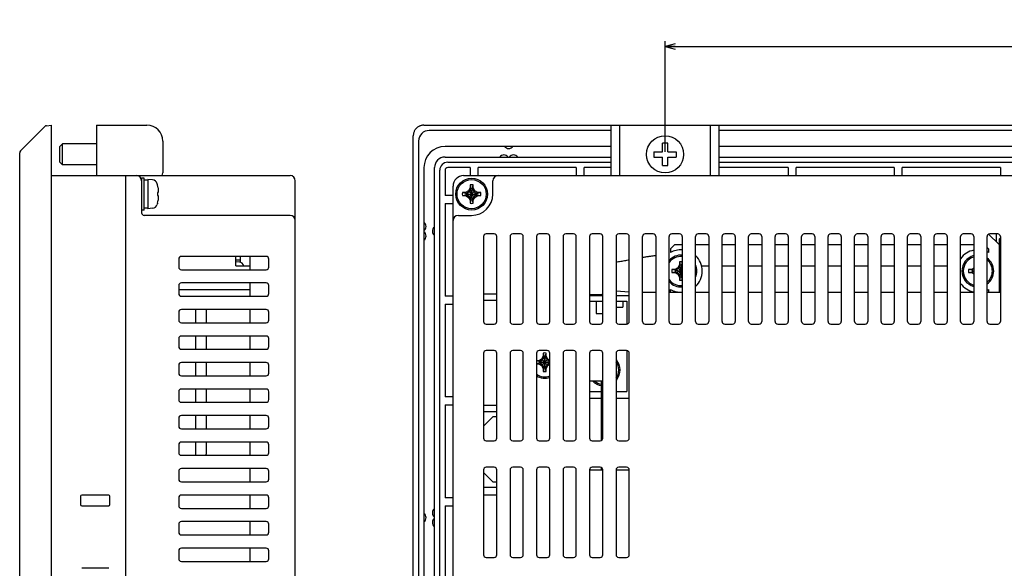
# Model space of a CAD drawing. Extents: x 0 to 819, y 0 to 477.
# Tile 8 of 24: x 442 to 627, y 247 to 350. Entities that reach past the tile are written whole.
import ezdxf
from ezdxf.enums import TextEntityAlignment as Align

# ---------------------------------------------------------------- set-up
doc = ezdxf.new("R2010")
doc.units = 0
doc.header["$LTSCALE"] = 46.255
doc.layers.get('0').update_dxf_attribs({"linetype": 'CONTINUOUS'})
for name, color, linetype in [('AXIS', 7, 'CONTINUOUS'), ('DIM', 7, 'CONTINUOUS'), ('DTM_AXIS', 7, 'CONTINUOUS')]:
    doc.layers.add(name, color=color, linetype=linetype)
doc.styles.get("Standard").update_dxf_attribs({"font": 'txt', "width": 0.8})
doc.dimstyles.get("Standard").update_dxf_attribs({"dimtxt": 2.5, "dimasz": 2.5, "dimexe": 1.25, "dimexo": 0.625, "dimtad": 1, "dimcen": 2.5, "dimazin": 3, "dimtfac": 1, "dimtmove": 0, "dimatfit": 3})

# ---------------------------------------------------------------- blocks, each defined once
blk = doc.blocks.new('_OPEN')
at = {"color": 0, "linetype": 'BYBLOCK'}
for p, q in [((0, 0), (-1, 0.263)), ((-1, -0.263), (0, 0)), ((-1, 0), (0, 0))]:
    blk.add_line(p, q, dxfattribs=at)
blk = doc.blocks.new('*D8')
at = {"layer": 'DIM', "color": 2, "linetype": 'CONTINUOUS'}
for p, q in [((563.29, 325.23), (563.29, 346.05)), ((771.29, 325.23), (771.29, 346.05)), ((563.29, 345.05), (667.29, 345.05)), ((771.29, 345.05), (667.29, 345.05))]:
    blk.add_line(p, q, dxfattribs=at)
at = {"layer": 'DIM', "color": 2, "linetype": 'CONTINUOUS', "xscale": 1.9, "yscale": 1.9, "zscale": 1.9, "rotation": 180}
blk.add_blockref('_OPEN', (563.29, 345.05), dxfattribs=at)
at = {"layer": 'DIM', "color": 2, "linetype": 'CONTINUOUS', "xscale": 1.9, "yscale": 1.9, "zscale": 1.9}
blk.add_blockref('_OPEN', (771.29, 345.05), dxfattribs=at)
at = {"layer": 'DIM', "color": 2, "linetype": 'CONTINUOUS', "width": 0.8}
blk.add_text('208', height=4, dxfattribs=at).set_placement((666.61, 346.05), align=Align.CENTER)

msp = doc.modelspace()

# ---------------------------------------------------------------- linework, layer by layer
at = {"color": 7, "linetype": 'CONTINUOUS'}
for p, q in [((441.68, 325.381), (446.291, 329.991)), ((446.592, 330.135), (447.534, 330.234)), ((447.534, 112.234), (447.534, 330.234)), ((456.034, 330.234), (465.534, 330.234)), ((456.034, 330.234), (456.034, 320.734)), ((515.89, 328.863), (515.855, 328.742)), ((515.932, 328.98), (515.89, 328.863)), ((515.982, 329.095), (515.932, 328.98)), ((516.039, 329.206), (515.982, 329.095)), ((516.102, 329.313), (516.039, 329.206)), ((516.172, 329.416), (516.102, 329.313)), ((516.248, 329.515), (516.172, 329.416)), ((516.331, 329.608), (516.248, 329.515)), ((516.419, 329.696), (516.331, 329.608)), ((516.512, 329.778), (516.419, 329.696)), ((516.61, 329.855), (516.512, 329.778)), ((516.713, 329.925), (516.61, 329.855)), ((516.821, 329.988), (516.713, 329.925)), ((516.932, 330.045), (516.821, 329.988)), ((517.046, 330.094), (516.932, 330.045)), ((517.164, 330.137), (517.046, 330.094)), ((517.284, 330.171), (517.164, 330.137)), ((517.407, 330.199), (517.284, 330.171)), ((517.531, 330.218), (517.407, 330.199)), ((517.656, 330.23), (517.531, 330.218)), ((517.782, 330.234), (517.656, 330.23)), ((517.782, 330.234), (816.804, 330.234)), ((553.093, 329.234), (518.793, 329.234)), ((553.093, 320.734), (553.093, 330.234)), ((554.693, 330.234), (554.693, 320.734)), ((571.893, 320.734), (571.893, 330.234)), ((573.493, 320.734), (573.493, 330.234)), ((761.093, 329.234), (573.493, 329.234)), ((468.534, 327.234), (468.534, 321.234)), ((515.797, 328.371), (515.793, 328.245)), ((515.793, 114.223), (515.793, 328.245)), ((515.808, 328.496), (515.797, 328.371)), ((515.828, 328.62), (515.808, 328.496)), ((515.855, 328.742), (515.828, 328.62)), ((516.793, 327.234), (516.793, 115.234)), ((449.134, 326.234), (449.634, 326.734)), ((449.134, 323.234), (449.134, 326.234)), ((449.634, 322.734), (449.634, 326.734)), ((456.034, 326.734), (449.634, 326.734)), ((553.093, 326.234), (521.793, 326.234)), ((561.193, 325.234), (562.793, 325.234)), ((561.193, 325.234), (561.193, 324.234)), ((563.793, 326.834), (562.793, 326.834)), ((562.793, 325.234), (562.793, 326.834)), ((563.793, 325.234), (563.793, 326.834)), ((563.793, 325.234), (565.393, 325.234)), ((565.393, 325.234), (565.393, 324.234)), ((761.093, 326.234), (573.493, 326.234)), ((441.534, 117.441), (441.534, 325.027)), ((449.134, 323.234), (449.634, 322.734)), ((521.793, 324.234), (553.093, 324.234)), ((522.293, 323.234), (553.093, 323.234)), ((561.193, 324.234), (562.793, 324.234)), ((562.793, 322.634), (562.793, 324.234)), ((563.793, 324.234), (565.393, 324.234)), ((563.793, 322.634), (563.793, 324.234)), ((573.493, 324.234), (761.093, 324.234)), ((573.493, 323.234), (761.093, 323.234)), ((456.034, 322.734), (449.634, 322.734)), ((517.793, 322.234), (517.793, 120.234)), ((519.793, 120.234), (519.793, 322.234)), ((520.793, 120.734), (520.793, 321.734)), ((521.793, 321.734), (521.793, 316.984)), ((526.543, 322.234), (522.293, 322.234)), ((526.543, 322.234), (526.543, 320.734)), ((546.543, 322.234), (528.043, 322.234)), ((528.043, 320.734), (528.043, 322.234)), ((546.543, 322.234), (546.543, 320.734)), ((553.093, 322.234), (548.043, 322.234)), ((548.043, 320.734), (548.043, 322.234)), ((562.793, 322.634), (563.793, 322.634)), ((586.543, 322.234), (573.493, 322.234)), ((586.543, 322.234), (586.543, 320.734)), ((606.543, 322.234), (588.043, 322.234)), ((588.043, 320.734), (588.043, 322.234)), ((606.543, 322.234), (606.543, 320.734)), ((626.543, 322.234), (608.043, 322.234)), ((608.043, 320.734), (608.043, 322.234)), ((626.543, 322.234), (626.543, 320.734)), ((447.534, 320.734), (492.534, 320.734)), ((461.534, 121.734), (461.534, 320.734)), ((465.034, 320.234), (464.534, 320.234)), ((464.534, 320.234), (464.534, 313.734)), ((465.034, 314.234), (465.034, 320.234)), ((465.268, 319.881), (465.034, 319.884)), ((465.267, 319.87), (465.034, 319.853)), ((465.5, 319.881), (465.267, 319.87)), ((465.384, 319.875), (465.268, 319.881)), ((465.734, 319.884), (465.5, 319.881)), ((466.581, 319.91), (465.734, 319.984)), ((465.734, 319.984), (465.734, 314.484)), ((493.534, 122.734), (493.534, 319.734)), ((525.293, 320.734), (809.293, 320.734)), ((530.793, 317.234), (530.793, 319.734)), ((467.512, 318.984), (467.454, 319.194)), ((467.512, 318.984), (467.512, 318.962)), ((467.63, 318.402), (467.649, 318.256)), ((467.649, 318.256), (467.664, 318.114)), ((467.664, 317.68), (467.649, 317.598)), ((467.664, 318.114), (467.675, 317.975)), ((467.675, 317.761), (467.664, 317.68)), ((467.675, 317.975), (467.681, 317.839)), ((467.681, 317.839), (467.675, 317.761)), ((523.293, 123.734), (523.293, 318.734)), ((526.188, 317.839), (525.625, 317.514)), ((525.778, 317.374), (526.332, 317.694)), ((526.513, 318.402), (526.188, 317.839)), ((526.188, 316.629), (527.397, 317.839)), ((526.188, 317.839), (527.397, 316.629)), ((526.332, 317.694), (526.653, 318.249)), ((526.513, 318.962), (526.513, 318.402)), ((526.513, 318.962), (526.653, 318.305)), ((526.653, 318.249), (526.513, 318.402)), ((526.653, 318.249), (526.653, 318.305)), ((526.653, 316.163), (526.933, 318.305)), ((526.933, 316.163), (526.653, 318.305)), ((526.653, 316.219), (526.933, 318.249)), ((526.933, 316.219), (526.653, 318.249)), ((526.933, 318.305), (527.073, 318.962)), ((526.933, 318.249), (527.073, 318.402)), ((526.933, 318.305), (526.933, 318.249)), ((526.933, 318.249), (527.253, 317.694)), ((527.073, 318.402), (527.073, 318.962)), ((527.397, 317.839), (527.073, 318.402)), ((527.253, 317.694), (527.807, 317.374)), ((527.96, 317.514), (527.397, 317.839)), ((467.63, 317.514), (467.512, 317.514)), ((467.512, 317.514), (467.512, 316.954)), ((467.512, 316.954), (467.63, 316.954)), ((467.649, 317.598), (467.63, 317.514)), ((467.63, 316.954), (467.655, 316.842)), ((467.654, 316.254), (467.63, 316.067)), ((467.671, 316.441), (467.654, 316.254)), ((467.655, 316.842), (467.672, 316.734)), ((467.681, 316.629), (467.671, 316.441)), ((467.672, 316.734), (467.681, 316.629)), ((523.293, 316.984), (521.793, 316.984)), ((525.625, 317.514), (525.065, 317.514)), ((525.722, 317.374), (525.065, 317.514)), ((525.065, 316.954), (525.722, 317.094)), ((525.065, 316.954), (525.625, 316.954)), ((525.778, 317.374), (525.625, 317.514)), ((525.778, 317.094), (525.625, 316.954)), ((525.625, 316.954), (526.188, 316.629)), ((525.722, 317.094), (527.863, 317.374)), ((525.722, 317.374), (525.778, 317.374)), ((525.722, 317.374), (527.863, 317.094)), ((525.778, 317.094), (525.722, 317.094)), ((525.778, 317.094), (527.807, 317.374)), ((525.778, 317.374), (527.807, 317.094)), ((526.332, 316.774), (525.778, 317.094)), ((526.188, 316.629), (526.513, 316.067)), ((526.653, 316.219), (526.332, 316.774)), ((526.653, 316.219), (526.513, 316.067)), ((526.653, 316.163), (526.513, 315.507)), ((526.513, 316.067), (526.513, 315.507)), ((526.653, 316.163), (526.653, 316.219)), ((527.253, 316.774), (526.933, 316.219)), ((526.933, 316.219), (527.073, 316.067)), ((526.933, 316.219), (526.933, 316.163)), ((527.073, 315.507), (526.933, 316.163)), ((527.073, 316.067), (527.397, 316.629)), ((527.073, 315.507), (527.073, 316.067)), ((527.807, 317.094), (527.253, 316.774)), ((527.397, 316.629), (527.96, 316.954)), ((527.807, 317.374), (527.96, 317.514)), ((527.807, 317.374), (527.863, 317.374)), ((527.863, 317.094), (527.807, 317.094)), ((527.807, 317.094), (527.96, 316.954)), ((528.52, 317.514), (527.863, 317.374)), ((527.863, 317.094), (528.52, 316.954)), ((528.52, 317.514), (527.96, 317.514)), ((527.96, 316.954), (528.52, 316.954)), ((465.034, 314.234), (464.534, 314.234)), ((465.734, 314.584), (465.034, 314.584)), ((466.581, 314.558), (465.734, 314.484)), ((467.512, 315.484), (467.454, 315.274)), ((467.512, 315.507), (467.512, 315.484)), ((521.793, 315.484), (523.293, 315.484)), ((521.793, 315.484), (521.793, 297.984)), ((492.534, 313.234), (465.034, 313.234)), ((524.293, 313.234), (526.793, 313.234)), ((529.043, 309.234), (529.043, 293.234)), ((531.043, 309.734), (529.543, 309.734)), ((531.543, 293.234), (531.543, 309.234)), ((534.043, 309.234), (534.043, 293.234)), ((536.043, 309.734), (534.543, 309.734)), ((536.543, 293.234), (536.543, 309.234)), ((539.043, 309.234), (539.043, 293.234)), ((541.043, 309.734), (539.543, 309.734)), ((541.543, 293.234), (541.543, 309.234)), ((544.043, 309.234), (544.043, 293.234)), ((546.043, 309.734), (544.543, 309.734)), ((546.543, 293.234), (546.543, 309.234)), ((549.043, 309.234), (549.043, 293.234)), ((551.043, 309.734), (549.543, 309.734)), ((551.543, 293.234), (551.543, 309.234)), ((554.043, 309.234), (554.043, 293.234)), ((556.043, 309.734), (554.543, 309.734)), ((556.543, 293.234), (556.543, 309.234)), ((559.043, 293.234), (559.043, 309.234)), ((561.043, 309.734), (559.543, 309.734)), ((561.543, 309.234), (561.543, 293.234)), ((564.043, 293.234), (564.043, 309.234)), ((566.043, 309.734), (564.543, 309.734)), ((566.543, 309.234), (566.543, 293.234)), ((569.043, 293.234), (569.043, 309.234)), ((571.043, 309.734), (569.543, 309.734)), ((571.543, 309.234), (571.543, 293.234)), ((574.043, 293.234), (574.043, 309.234)), ((576.043, 309.734), (574.543, 309.734)), ((576.543, 309.234), (576.543, 293.234)), ((579.043, 293.234), (579.043, 309.234)), ((581.043, 309.734), (579.543, 309.734)), ((581.543, 309.234), (581.543, 293.234)), ((584.043, 293.234), (584.043, 309.234)), ((586.043, 309.734), (584.543, 309.734)), ((586.543, 309.234), (586.543, 293.234)), ((589.043, 293.234), (589.043, 309.234)), ((591.043, 309.734), (589.543, 309.734)), ((591.543, 309.234), (591.543, 293.234)), ((594.043, 293.234), (594.043, 309.234)), ((596.043, 309.734), (594.543, 309.734)), ((596.543, 309.234), (596.543, 293.234)), ((599.043, 293.234), (599.043, 309.234)), ((601.043, 309.734), (599.543, 309.734)), ((601.543, 309.234), (601.543, 293.234)), ((604.043, 293.234), (604.043, 309.234)), ((606.043, 309.734), (604.543, 309.734)), ((606.543, 309.234), (606.543, 293.234)), ((609.043, 293.234), (609.043, 309.234)), ((611.043, 309.734), (609.543, 309.734)), ((611.543, 309.234), (611.543, 293.234)), ((614.043, 293.234), (614.043, 309.234)), ((616.043, 309.734), (614.543, 309.734)), ((616.543, 309.234), (616.543, 293.234)), ((619.043, 293.234), (619.043, 309.234)), ((621.043, 309.734), (619.543, 309.734)), ((621.543, 309.234), (621.543, 293.234)), ((624.043, 293.234), (624.043, 309.234)), ((624.337, 309.69), (626.293, 307.734)), ((626.043, 309.734), (624.543, 309.734)), ((625.793, 308.234), (625.793, 309.734)), ((626.543, 308.984), (626.293, 308.734)), ((626.293, 308.734), (626.293, 298.734)), ((626.543, 309.234), (626.543, 293.234)), ((564.293, 306.906), (565.121, 307.734)), ((564.293, 306.906), (564.293, 306.198)), ((565.121, 307.734), (566.543, 307.734)), ((569.043, 307.734), (571.543, 307.734)), ((574.043, 307.734), (576.543, 307.734)), ((579.043, 307.734), (581.543, 307.734)), ((584.043, 307.734), (586.543, 307.734)), ((589.043, 307.734), (591.543, 307.734)), ((594.043, 307.734), (596.543, 307.734)), ((599.043, 307.734), (601.543, 307.734)), ((604.043, 307.734), (606.543, 307.734)), ((609.043, 307.734), (611.543, 307.734)), ((614.043, 307.734), (616.543, 307.734)), ((619.043, 307.734), (621.543, 307.734)), ((624.043, 307.156), (624.293, 306.906)), ((624.293, 306.906), (624.293, 306.198)), ((471.534, 304.984), (471.534, 303.484)), ((488.034, 305.484), (472.034, 305.484)), ((482.334, 303.734), (482.334, 305.484)), ((482.334, 304.857), (483.134, 304.857)), ((483.134, 305.484), (483.134, 304.381)), ((485.034, 302.984), (485.034, 305.484)), ((488.534, 303.484), (488.534, 304.984)), ((555.18, 304.621), (555.407, 304.658)), ((555.407, 304.658), (555.634, 304.697)), ((555.634, 304.697), (555.861, 304.737)), ((555.861, 304.737), (556.089, 304.777)), ((556.089, 304.777), (556.316, 304.818)), ((556.316, 304.818), (556.543, 304.859)), ((559.043, 305.316), (559.2, 305.343)), ((559.2, 305.343), (559.356, 305.369)), ((559.356, 305.369), (559.513, 305.395)), ((559.513, 305.395), (559.67, 305.42)), ((559.67, 305.42), (559.827, 305.445)), ((559.827, 305.445), (559.983, 305.469)), ((559.983, 305.469), (560.14, 305.492)), ((560.14, 305.492), (560.296, 305.515)), ((560.296, 305.515), (560.452, 305.537)), ((560.452, 305.537), (560.608, 305.558)), ((560.608, 305.558), (560.764, 305.578)), ((560.764, 305.578), (560.92, 305.598)), ((560.92, 305.598), (561.076, 305.617)), ((561.076, 305.617), (561.232, 305.634)), ((561.232, 305.634), (561.387, 305.651)), ((561.387, 305.651), (561.543, 305.667)), ((472.034, 302.984), (488.034, 302.984)), ((482.981, 304.41), (482.334, 304.467)), ((482.334, 303.734), (485.034, 303.734)), ((554.043, 304.45), (554.27, 304.481)), ((554.27, 304.481), (554.497, 304.514)), ((554.497, 304.514), (554.725, 304.548)), ((554.725, 304.548), (554.952, 304.584)), ((554.952, 304.584), (555.18, 304.621)), ((565.125, 303.014), (564.565, 303.014)), ((565.222, 302.874), (564.565, 303.014)), ((565.688, 303.339), (565.125, 303.014)), ((565.278, 302.874), (565.125, 303.014)), ((565.222, 302.874), (565.278, 302.874)), ((565.222, 302.874), (566.543, 302.701)), ((565.278, 302.874), (565.832, 303.194)), ((565.278, 302.874), (566.543, 302.7)), ((566.013, 303.902), (565.688, 303.339)), ((565.688, 303.339), (566.543, 302.484)), ((565.688, 302.129), (566.543, 302.984)), ((565.832, 303.194), (566.153, 303.749)), ((566.013, 304.462), (566.013, 303.902)), ((566.013, 304.462), (566.153, 303.805)), ((566.153, 303.749), (566.013, 303.902)), ((566.153, 303.749), (566.153, 303.805)), ((566.153, 301.663), (566.433, 303.805)), ((566.433, 301.663), (566.153, 303.805)), ((566.153, 301.719), (566.433, 303.749)), ((566.433, 301.719), (566.153, 303.749)), ((566.433, 303.805), (566.543, 304.321)), ((566.433, 303.749), (566.543, 303.869)), ((566.433, 303.805), (566.433, 303.749)), ((566.433, 303.749), (566.543, 303.558)), ((570.166, 303.734), (571.543, 303.734)), ((574.043, 303.734), (576.543, 303.734)), ((579.043, 303.734), (581.543, 303.734)), ((584.043, 303.734), (586.543, 303.734)), ((589.043, 303.734), (591.543, 303.734)), ((594.043, 303.734), (596.543, 303.734)), ((599.043, 303.734), (601.543, 303.734)), ((604.043, 303.734), (606.543, 303.734)), ((609.043, 303.734), (611.543, 303.734)), ((614.043, 303.734), (616.543, 303.734)), ((621.125, 303.014), (620.565, 303.014)), ((621.222, 302.874), (620.565, 303.014)), ((621.543, 303.255), (621.125, 303.014)), ((621.278, 302.874), (621.125, 303.014)), ((621.222, 302.874), (621.278, 302.874)), ((621.543, 302.832), (621.222, 302.874)), ((621.278, 302.874), (621.543, 303.027)), ((621.543, 302.838), (621.278, 302.874)), ((564.565, 302.454), (565.222, 302.594)), ((564.565, 302.454), (565.125, 302.454)), ((565.278, 302.594), (565.125, 302.454)), ((565.125, 302.454), (565.688, 302.129)), ((565.222, 302.594), (566.543, 302.767)), ((565.278, 302.594), (565.222, 302.594)), ((565.278, 302.594), (566.543, 302.769)), ((565.832, 302.274), (565.278, 302.594)), ((565.688, 302.129), (566.013, 301.567)), ((566.153, 301.719), (565.832, 302.274)), ((566.153, 301.719), (566.013, 301.567)), ((566.153, 301.663), (566.013, 301.007)), ((566.013, 301.567), (566.013, 301.007)), ((566.153, 301.663), (566.153, 301.719)), ((566.543, 301.91), (566.433, 301.719)), ((566.433, 301.719), (566.543, 301.599)), ((566.433, 301.719), (566.433, 301.663)), ((566.543, 301.147), (566.433, 301.663)), ((620.565, 302.454), (621.222, 302.594)), ((620.565, 302.454), (621.125, 302.454)), ((621.278, 302.594), (621.125, 302.454)), ((621.125, 302.454), (621.543, 302.213)), ((621.222, 302.594), (621.543, 302.636)), ((621.278, 302.594), (621.222, 302.594)), ((621.543, 302.631), (621.278, 302.594)), ((621.543, 302.441), (621.278, 302.594)), ((471.534, 299.984), (471.534, 298.484)), ((471.534, 299.27), (485.034, 299.27)), ((488.034, 300.484), (472.034, 300.484)), ((485.034, 297.984), (485.034, 300.484)), ((488.534, 298.484), (488.534, 299.984)), ((564.293, 298.734), (564.293, 299.27)), ((624.293, 299.27), (624.293, 298.734)), ((472.034, 297.984), (488.034, 297.984)), ((523.293, 297.984), (521.793, 297.984)), ((529.043, 298.434), (531.543, 298.434)), ((529.043, 297.234), (531.543, 297.234)), ((549.043, 298.134), (551.543, 298.134)), ((551.293, 298.234), (549.293, 298.234)), ((551.293, 298.234), (551.543, 298.484)), ((554.043, 298.974), (554.876, 298.91)), ((554.043, 298.134), (556.543, 298.134)), ((554.876, 298.91), (555.709, 298.846)), ((555.709, 298.846), (556.543, 298.783)), ((559.043, 298.734), (561.543, 298.734)), ((564.043, 298.734), (566.543, 298.734)), ((569.043, 298.734), (571.543, 298.734)), ((574.043, 298.734), (576.543, 298.734)), ((579.043, 298.734), (581.543, 298.734)), ((584.043, 298.734), (586.543, 298.734)), ((589.043, 298.734), (591.543, 298.734)), ((594.043, 298.734), (596.543, 298.734)), ((599.043, 298.734), (601.543, 298.734)), ((604.043, 298.734), (606.543, 298.734)), ((609.043, 298.734), (611.543, 298.734)), ((614.043, 298.734), (616.543, 298.734)), ((619.043, 298.734), (621.543, 298.734)), ((624.043, 298.734), (626.543, 298.734)), ((488.034, 295.484), (472.034, 295.484)), ((474.734, 292.984), (474.734, 295.484)), ((476.734, 295.484), (476.734, 292.984)), ((485.034, 292.984), (485.034, 295.484)), ((521.793, 296.484), (523.293, 296.484)), ((521.793, 296.484), (521.793, 278.984)), ((550.293, 297.034), (550.293, 294.734)), ((554.043, 295.934), (555.293, 295.934)), ((555.293, 297.034), (555.293, 295.934)), ((471.534, 294.984), (471.534, 293.484)), ((488.534, 293.484), (488.534, 294.984)), ((550.293, 294.734), (551.543, 294.734)), ((472.034, 292.984), (488.034, 292.984)), ((529.543, 292.734), (531.043, 292.734)), ((534.543, 292.734), (536.043, 292.734)), ((539.543, 292.734), (541.043, 292.734)), ((544.543, 292.734), (546.043, 292.734)), ((549.543, 292.734), (551.043, 292.734)), ((554.543, 292.734), (556.043, 292.734)), ((559.543, 292.734), (561.043, 292.734)), ((564.543, 292.734), (566.043, 292.734)), ((569.543, 292.734), (571.043, 292.734)), ((574.543, 292.734), (576.043, 292.734)), ((579.543, 292.734), (581.043, 292.734)), ((584.543, 292.734), (586.043, 292.734)), ((589.543, 292.734), (591.043, 292.734)), ((594.543, 292.734), (596.043, 292.734)), ((599.543, 292.734), (601.043, 292.734)), ((604.543, 292.734), (606.043, 292.734)), ((609.543, 292.734), (611.043, 292.734)), ((614.543, 292.734), (616.043, 292.734)), ((619.543, 292.734), (621.043, 292.734)), ((624.543, 292.734), (626.043, 292.734)), ((471.534, 289.984), (471.534, 288.484)), ((488.034, 290.484), (472.034, 290.484)), ((474.734, 287.984), (474.734, 290.484)), ((476.734, 290.484), (476.734, 287.984)), ((485.034, 287.984), (485.034, 290.484)), ((488.534, 288.484), (488.534, 289.984)), ((472.034, 287.984), (488.034, 287.984)), ((529.043, 287.234), (529.043, 271.234)), ((531.043, 287.734), (529.543, 287.734)), ((531.543, 271.234), (531.543, 287.234)), ((534.043, 287.234), (534.043, 271.234)), ((536.043, 287.734), (534.543, 287.734)), ((536.543, 271.234), (536.543, 287.234)), ((539.043, 287.234), (539.043, 271.234)), ((539.988, 286.139), (539.425, 285.814)), ((541.043, 287.734), (539.543, 287.734)), ((540.313, 286.702), (539.988, 286.139)), ((539.988, 286.139), (541.197, 284.929)), ((539.988, 284.929), (541.197, 286.139)), ((540.132, 285.994), (540.453, 286.549)), ((540.313, 287.262), (540.313, 286.702)), ((540.313, 287.262), (540.453, 286.605)), ((540.453, 286.549), (540.313, 286.702)), ((540.453, 286.549), (540.453, 286.605)), ((540.453, 284.463), (540.733, 286.605)), ((540.733, 284.463), (540.453, 286.605)), ((540.453, 284.519), (540.733, 286.549)), ((540.733, 284.519), (540.453, 286.549)), ((540.733, 286.605), (540.873, 287.262)), ((540.733, 286.549), (540.873, 286.702)), ((540.733, 286.605), (540.733, 286.549)), ((540.733, 286.549), (541.053, 285.994)), ((540.873, 286.702), (540.873, 287.262)), ((541.197, 286.139), (540.873, 286.702)), ((541.543, 285.94), (541.197, 286.139)), ((541.543, 271.234), (541.543, 287.234)), ((544.043, 287.234), (544.043, 271.234)), ((546.043, 287.734), (544.543, 287.734)), ((546.543, 271.234), (546.543, 287.234)), ((549.043, 287.234), (549.043, 271.234)), ((551.043, 287.734), (549.543, 287.734)), ((551.543, 271.234), (551.543, 287.234)), ((554.043, 287.234), (554.043, 271.234)), ((556.043, 287.734), (554.543, 287.734)), ((556.543, 271.234), (556.543, 287.234)), ((471.534, 284.984), (471.534, 283.484)), ((488.034, 285.484), (472.034, 285.484)), ((474.734, 282.984), (474.734, 285.484)), ((476.734, 285.484), (476.734, 282.984)), ((485.034, 282.984), (485.034, 285.484)), ((488.534, 283.484), (488.534, 284.984)), ((539.425, 285.814), (539.043, 285.814)), ((539.522, 285.674), (539.043, 285.776)), ((539.043, 285.292), (539.522, 285.394)), ((539.043, 285.254), (539.425, 285.254)), ((539.578, 285.674), (539.425, 285.814)), ((539.578, 285.394), (539.425, 285.254)), ((539.425, 285.254), (539.988, 284.929)), ((539.522, 285.674), (539.578, 285.674)), ((539.522, 285.674), (541.543, 285.41)), ((539.522, 285.394), (541.543, 285.658)), ((539.578, 285.394), (539.522, 285.394)), ((539.578, 285.674), (540.132, 285.994)), ((539.578, 285.674), (541.543, 285.403)), ((539.578, 285.394), (541.543, 285.665)), ((540.132, 285.074), (539.578, 285.394)), ((539.988, 284.929), (540.313, 284.367)), ((540.453, 284.519), (540.132, 285.074)), ((540.453, 284.519), (540.313, 284.367)), ((540.453, 284.463), (540.313, 283.807)), ((540.313, 284.367), (540.313, 283.807)), ((540.453, 284.463), (540.453, 284.519)), ((541.053, 285.074), (540.733, 284.519)), ((540.733, 284.519), (540.873, 284.367)), ((540.733, 284.519), (540.733, 284.463)), ((540.873, 283.807), (540.733, 284.463)), ((540.873, 284.367), (541.197, 284.929)), ((540.873, 283.807), (540.873, 284.367)), ((541.053, 285.994), (541.543, 285.712)), ((541.543, 285.357), (541.053, 285.074)), ((541.197, 284.929), (541.543, 285.129)), ((472.034, 282.984), (488.034, 282.984)), ((549.043, 282.034), (551.543, 282.034)), ((551.293, 270.801), (551.293, 282.034)), ((471.534, 279.984), (471.534, 278.484)), ((488.034, 280.484), (472.034, 280.484)), ((474.734, 277.984), (474.734, 280.484)), ((476.734, 280.484), (476.734, 277.984)), ((485.034, 277.984), (485.034, 280.484)), ((488.534, 278.484), (488.534, 279.984)), ((523.293, 278.984), (521.793, 278.984)), ((549.043, 278.734), (551.293, 278.734)), ((554.043, 278.734), (556.543, 278.734)), ((472.034, 277.984), (488.034, 277.984)), ((521.793, 277.484), (523.293, 277.484)), ((521.793, 277.484), (521.793, 259.984)), ((529.043, 277.434), (531.543, 277.434)), ((471.534, 274.984), (471.534, 273.484)), ((488.034, 275.484), (472.034, 275.484)), ((474.734, 272.984), (474.734, 275.484)), ((476.734, 275.484), (476.734, 272.984)), ((485.034, 272.984), (485.034, 275.484)), ((488.534, 273.484), (488.534, 274.984)), ((529.043, 276.234), (531.543, 276.234)), ((530.793, 275.234), (529.043, 273.484)), ((531.543, 275.234), (530.793, 275.234)), ((472.034, 272.984), (488.034, 272.984)), ((471.534, 269.984), (471.534, 268.484)), ((488.034, 270.484), (472.034, 270.484)), ((474.734, 267.984), (474.734, 270.484)), ((476.734, 270.484), (476.734, 268.234)), ((485.034, 267.984), (485.034, 270.484)), ((488.534, 268.484), (488.534, 269.984)), ((529.543, 270.734), (531.043, 270.734)), ((534.543, 270.734), (536.043, 270.734)), ((539.543, 270.734), (541.043, 270.734)), ((544.543, 270.734), (546.043, 270.734)), ((549.543, 270.734), (551.043, 270.734)), ((554.543, 270.734), (556.043, 270.734)), ((472.034, 267.984), (488.034, 267.984)), ((531.043, 265.734), (529.543, 265.734)), ((536.043, 265.734), (534.543, 265.734)), ((541.043, 265.734), (539.543, 265.734)), ((546.043, 265.734), (544.543, 265.734)), ((551.043, 265.734), (549.543, 265.734)), ((551.293, 265.234), (551.293, 265.667)), ((556.043, 265.734), (554.543, 265.734)), ((471.534, 264.984), (471.534, 263.484)), ((488.034, 265.484), (472.034, 265.484)), ((485.034, 262.984), (485.034, 265.484)), ((488.534, 263.484), (488.534, 264.984)), ((529.043, 265.234), (529.043, 249.234)), ((529.043, 264.734), (530.793, 262.984)), ((531.543, 249.234), (531.543, 265.234)), ((534.043, 265.234), (534.043, 249.234)), ((536.543, 249.234), (536.543, 265.234)), ((539.043, 265.234), (539.043, 249.234)), ((541.543, 249.234), (541.543, 265.234)), ((544.043, 265.234), (544.043, 249.234)), ((546.543, 249.234), (546.543, 265.234)), ((549.043, 265.234), (551.543, 265.234)), ((549.043, 265.234), (549.043, 249.234)), ((551.543, 249.234), (551.543, 265.234)), ((554.043, 265.234), (556.543, 265.234)), ((554.043, 265.234), (554.043, 249.234)), ((556.543, 249.234), (556.543, 265.234)), ((472.034, 262.984), (488.034, 262.984)), ((529.043, 261.984), (531.543, 261.984)), ((530.793, 262.984), (531.543, 262.984)), ((453.034, 260.284), (453.034, 258.684)), ((458.334, 260.484), (453.234, 260.484)), ((458.534, 258.684), (458.534, 260.284)), ((488.034, 260.484), (472.034, 260.484)), ((485.034, 257.984), (485.034, 260.484)), ((531.543, 260.484), (529.043, 260.484)), ((453.234, 258.484), (458.334, 258.484)), ((471.534, 259.984), (471.534, 258.484)), ((488.534, 258.484), (488.534, 259.984)), ((523.293, 259.984), (521.793, 259.984)), ((521.793, 258.484), (523.293, 258.484)), ((521.793, 258.484), (521.793, 240.984)), ((472.034, 257.984), (488.034, 257.984)), ((471.534, 254.984), (471.534, 253.484)), ((488.034, 255.484), (472.034, 255.484)), ((485.034, 252.984), (485.034, 255.484)), ((488.534, 253.484), (488.534, 254.984)), ((472.034, 252.984), (488.034, 252.984)), ((471.534, 249.984), (471.534, 248.484)), ((488.034, 250.484), (472.034, 250.484)), ((485.034, 247.984), (485.034, 250.484)), ((488.534, 248.484), (488.534, 249.984)), ((472.034, 247.984), (488.034, 247.984)), ((529.543, 248.734), (531.043, 248.734)), ((534.543, 248.734), (536.043, 248.734)), ((539.543, 248.734), (541.043, 248.734)), ((544.543, 248.734), (546.043, 248.734)), ((549.543, 248.734), (551.043, 248.734)), ((554.543, 248.734), (556.043, 248.734)), ((458.334, 246.684), (453.234, 246.684))]:
    msp.add_line(p, q, dxfattribs=at)
for centre, radius in [((563.293, 324.734), 3.5), ((526.793, 317.234), 3), ((526.793, 317.234), 2.75)]:
    msp.add_circle(centre, radius, dxfattribs=at)
for centre, radius, start, end in [((446.645, 329.638), 0.5, 96, 135), ((465.534, 327.234), 3, 0, 90), ((518.793, 327.234), 2, 90, 180), ((442.034, 325.027), 0.5, 135, 180), ((521.793, 322.234), 4, 90, 180), ((533.793, 326.834), 1, 216.8699, 323.1301), ((521.793, 322.234), 2, 90, 180), ((522.293, 321.734), 1.5, 90, 180), ((532.893, 323.634), 1, 36.8699, 143.1301), ((534.693, 323.634), 1, 36.8699, 143.1301), ((522.293, 321.734), 0.5, 90, 180), ((463.534, 319.734), 1, 0, 90), ((466.494, 318.914), 1, 16.25703, 85), ((467.534, 321.234), 1, 329.80878, 360), ((492.534, 319.734), 1, 0, 90), ((525.293, 318.734), 2, 90, 180), ((531.793, 319.734), 1, 90, 180), ((460.734, 317.234), 6.994, 9.60837, 14.29869), ((526.793, 317.234), 1.75, 80.7931, 99.2069), ((526.793, 317.233), 1.082, 82.56227, 97.43773), ((460.734, 317.234), 6.994, 345.70131, 350.39163), ((526.793, 317.234), 1.75, 170.7931, 189.2069), ((526.794, 317.234), 1.082, 172.56227, 187.43773), ((526.793, 317.236), 1.082, 262.56227, 277.43773), ((526.793, 317.234), 4, 270, 360), ((526.791, 317.234), 1.082, 352.56227, 7.43773), ((526.793, 317.234), 1.75, 350.7931, 9.2069), ((466.494, 315.554), 1, 275, 343.74297), ((526.793, 317.234), 1.75, 260.7931, 279.2069), ((465.034, 313.734), 0.5, 179.99998, 270.00002), ((492.534, 312.234), 1, 0, 90), ((524.293, 312.234), 1, 90, 180), ((517.193, 311.134), 1, 306.8699, 53.1301), ((520.393, 310.234), 1, 126.8699, 233.1301), ((517.193, 309.334), 1, 306.8699, 53.1301), ((529.543, 309.234), 0.5, 90, 180), ((531.043, 309.234), 0.5, 0, 90), ((534.543, 309.234), 0.5, 90, 180), ((536.043, 309.234), 0.5, 0, 90), ((539.543, 309.234), 0.5, 90, 180), ((541.043, 309.234), 0.5, 0, 90), ((544.543, 309.234), 0.5, 90, 180), ((546.043, 309.234), 0.5, 0, 90), ((549.543, 309.234), 0.5, 90, 180), ((551.043, 309.234), 0.5, 0, 90), ((554.543, 309.234), 0.5, 90, 180), ((556.043, 309.234), 0.5, 0, 90), ((559.543, 309.234), 0.5, 90, 180), ((561.043, 309.234), 0.5, 0, 90), ((564.543, 309.234), 0.5, 90, 180), ((566.043, 309.234), 0.5, 0, 90), ((569.543, 309.234), 0.5, 90, 180), ((571.043, 309.234), 0.5, 0, 90), ((574.543, 309.234), 0.5, 90, 180), ((576.043, 309.234), 0.5, 0, 90), ((579.543, 309.234), 0.5, 90, 180), ((581.043, 309.234), 0.5, 0, 90), ((584.543, 309.234), 0.5, 90, 180), ((586.043, 309.234), 0.5, 0, 90), ((589.543, 309.234), 0.5, 90, 180), ((591.043, 309.234), 0.5, 0, 90), ((594.543, 309.234), 0.5, 90, 180), ((596.043, 309.234), 0.5, 0, 90), ((599.543, 309.234), 0.5, 90, 180), ((601.043, 309.234), 0.5, 0, 90), ((604.543, 309.234), 0.5, 90, 180), ((606.043, 309.234), 0.5, 0, 90), ((609.543, 309.234), 0.5, 90, 180), ((611.043, 309.234), 0.5, 0, 90), ((614.543, 309.234), 0.5, 90, 180), ((616.043, 309.234), 0.5, 0, 90), ((619.543, 309.234), 0.5, 90, 180), ((621.043, 309.234), 0.5, 0, 90), ((624.543, 309.234), 0.5, 90, 180), ((626.043, 309.234), 0.5, 0, 90), ((566.293, 302.734), 4, 86.4154, 120), ((622.293, 302.734), 4, 100.81065, 144.36523), ((472.034, 304.984), 0.5, 90, 180), ((488.034, 304.984), 0.5, 0, 90), ((566.293, 302.734), 3, 85.21668, 138.69949), ((566.293, 302.734), 2.75, 84.77845, 144.96933), ((566.293, 302.734), 4, 313.45059, 46.55094), ((622.293, 302.734), 3, 104.50329, 255.49621), ((622.293, 302.734), 2.75, 105.8687, 254.13155), ((622.293, 302.734), 4, 60, 64.04988), ((622.293, 302.734), 2.75, 309.57902, 50.42423), ((622.293, 302.734), 3, 305.78525, 54.21498), ((472.034, 303.484), 0.5, 180, 270), ((482.894, 303.414), 1, 18.75578, 85), ((488.034, 303.484), 0.5, 270, 360), ((566.293, 302.734), 1.75, 170.7931, 189.2069), ((566.294, 302.734), 1.082, 172.56227, 187.43773), ((566.293, 302.734), 1.75, 81.78431, 99.2069), ((566.293, 302.733), 1.082, 82.56227, 97.43773), ((566.293, 302.734), 3, 336.74676, 23.24798), ((622.293, 302.734), 1.75, 170.7931, 189.2069), ((622.294, 302.734), 1.082, 172.56227, 187.43773), ((566.293, 302.734), 2.75, 215.02332, 275.22188), ((566.293, 302.734), 1.75, 260.7931, 278.21561), ((566.293, 302.736), 1.082, 262.56227, 277.43773), ((472.034, 299.984), 0.5, 90, 180), ((488.034, 299.984), 0.5, 0, 90), ((566.293, 302.734), 3, 221.29745, 274.78303), ((566.293, 302.734), 4, 240, 273.58464), ((622.293, 302.734), 4, 215.64697, 259.19295), ((622.293, 302.734), 4, 295.95274, 300), ((472.034, 298.484), 0.5, 180, 270), ((488.034, 298.484), 0.5, 270, 360), ((549.293, 297.734), 0.5, 90, 120.03113), ((472.034, 294.984), 0.5, 90, 180), ((488.034, 294.984), 0.5, 0, 90), ((472.034, 293.484), 0.5, 180, 270), ((488.034, 293.484), 0.5, 270, 360), ((529.543, 293.234), 0.5, 180, 270), ((531.043, 293.234), 0.5, 270, 360), ((534.543, 293.234), 0.5, 180, 270), ((536.043, 293.234), 0.5, 270, 360), ((539.543, 293.234), 0.5, 180, 270), ((541.043, 293.234), 0.5, 270, 360), ((544.543, 293.234), 0.5, 180, 270), ((546.043, 293.234), 0.5, 270, 360), ((549.543, 293.234), 0.5, 180, 270), ((551.043, 293.234), 0.5, 270, 360), ((554.543, 293.234), 0.5, 180, 270), ((556.043, 293.234), 0.5, 270, 360), ((559.543, 293.234), 0.5, 180, 270), ((561.043, 293.234), 0.5, 270, 360), ((564.543, 293.234), 0.5, 180, 270), ((566.043, 293.234), 0.5, 270, 360), ((569.543, 293.234), 0.5, 180, 270), ((571.043, 293.234), 0.5, 270, 360), ((574.543, 293.234), 0.5, 180, 270), ((576.043, 293.234), 0.5, 270, 360), ((579.543, 293.234), 0.5, 180, 270), ((581.043, 293.234), 0.5, 270, 360), ((584.543, 293.234), 0.5, 180, 270), ((586.043, 293.234), 0.5, 270, 360), ((589.543, 293.234), 0.5, 180, 270), ((591.043, 293.234), 0.5, 270, 360), ((594.543, 293.234), 0.5, 180, 270), ((596.043, 293.234), 0.5, 270, 360), ((599.543, 293.234), 0.5, 180, 270), ((601.043, 293.234), 0.5, 270, 360), ((604.543, 293.234), 0.5, 180, 270), ((606.043, 293.234), 0.5, 270, 360), ((609.543, 293.234), 0.5, 180, 270), ((611.043, 293.234), 0.5, 270, 360), ((614.543, 293.234), 0.5, 180, 270), ((616.043, 293.234), 0.5, 270, 360), ((619.543, 293.234), 0.5, 180, 270), ((621.043, 293.234), 0.5, 270, 360), ((624.543, 293.234), 0.5, 180, 270), ((626.043, 293.234), 0.5, 270, 360), ((472.034, 289.984), 0.5, 90, 180), ((488.034, 289.984), 0.5, 0, 90), ((472.034, 288.484), 0.5, 180, 270), ((488.034, 288.484), 0.5, 270, 360), ((529.543, 287.234), 0.5, 90, 180), ((531.043, 287.234), 0.5, 0, 90), ((534.543, 287.234), 0.5, 90, 180), ((536.043, 287.234), 0.5, 0, 90), ((539.543, 287.234), 0.5, 90, 180), ((540.593, 285.534), 1.75, 80.7931, 99.2069), ((540.593, 285.533), 1.082, 82.56227, 97.43773), ((541.043, 287.234), 0.5, 0, 90), ((544.543, 287.234), 0.5, 90, 180), ((546.043, 287.234), 0.5, 0, 90), ((549.543, 287.234), 0.5, 90, 180), ((551.043, 287.234), 0.5, 0, 90), ((554.543, 287.234), 0.5, 90, 180), ((556.043, 287.234), 0.5, 0, 90), ((472.034, 284.984), 0.5, 90, 180), ((488.034, 284.984), 0.5, 0, 90), ((540.594, 285.534), 1.082, 172.56227, 187.43773), ((540.593, 285.536), 1.082, 262.56227, 277.43773), ((472.034, 283.484), 0.5, 180, 270), ((488.034, 283.484), 0.5, 270, 360), ((540.593, 285.534), 2.75, 235.58399, 290.23717), ((540.593, 285.534), 3, 238.84414, 288.50986), ((540.593, 285.534), 1.75, 260.7931, 279.2069), ((472.034, 279.984), 0.5, 90, 180), ((488.034, 279.984), 0.5, 0, 90), ((472.034, 278.484), 0.5, 180, 270), ((488.034, 278.484), 0.5, 270, 360), ((472.034, 274.984), 0.5, 90, 180), ((488.034, 274.984), 0.5, 0, 90), ((472.034, 273.484), 0.5, 180, 270), ((488.034, 273.484), 0.5, 270, 360), ((529.543, 271.234), 0.5, 180, 270), ((531.043, 271.234), 0.5, 270, 360), ((534.543, 271.234), 0.5, 180, 270), ((536.043, 271.234), 0.5, 270, 360), ((539.543, 271.234), 0.5, 180, 270), ((541.043, 271.234), 0.5, 270, 360), ((544.543, 271.234), 0.5, 180, 270), ((546.043, 271.234), 0.5, 270, 360), ((549.543, 271.234), 0.5, 180, 270), ((551.043, 271.234), 0.5, 270, 360), ((554.543, 271.234), 0.5, 180, 270), ((556.043, 271.234), 0.5, 270, 360), ((472.034, 269.984), 0.5, 90, 180), ((488.034, 269.984), 0.5, 0, 90), ((472.034, 268.484), 0.5, 180, 270), ((476.234, 268.234), 0.5, 330, 360), ((488.034, 268.484), 0.5, 270, 360), ((529.543, 265.234), 0.5, 90, 180), ((531.043, 265.234), 0.5, 0, 90), ((534.543, 265.234), 0.5, 90, 180), ((536.043, 265.234), 0.5, 0, 90), ((539.543, 265.234), 0.5, 90, 180), ((541.043, 265.234), 0.5, 0, 90), ((544.543, 265.234), 0.5, 90, 180), ((546.043, 265.234), 0.5, 0, 90), ((549.543, 265.234), 0.5, 90, 180), ((551.043, 265.234), 0.5, 0, 90), ((554.543, 265.234), 0.5, 90, 180), ((556.043, 265.234), 0.5, 0, 90), ((472.034, 264.984), 0.5, 90, 180), ((488.034, 264.984), 0.5, 0, 90), ((472.034, 263.484), 0.5, 180, 270), ((488.034, 263.484), 0.5, 270, 360), ((453.234, 260.284), 0.2, 90, 180), ((458.334, 260.284), 0.2, 0, 90), ((472.034, 259.984), 0.5, 90, 180), ((488.034, 259.984), 0.5, 0, 90), ((453.234, 258.684), 0.2, 180, 270), ((458.334, 258.684), 0.2, 270, 360), ((472.034, 258.484), 0.5, 180, 270), ((488.034, 258.484), 0.5, 270, 360), ((517.193, 256.234), 1, 306.8699, 53.1301), ((520.393, 257.134), 1, 126.8699, 233.1301), ((472.034, 254.984), 0.5, 90, 180), ((488.034, 254.984), 0.5, 0, 90), ((520.393, 255.334), 1, 126.8699, 233.1301), ((472.034, 253.484), 0.5, 180, 270), ((488.034, 253.484), 0.5, 270, 360), ((472.034, 249.984), 0.5, 90, 180), ((488.034, 249.984), 0.5, 0, 90), ((529.543, 249.234), 0.5, 180, 270), ((531.043, 249.234), 0.5, 270, 360), ((534.543, 249.234), 0.5, 180, 270), ((536.043, 249.234), 0.5, 270, 360), ((539.543, 249.234), 0.5, 180, 270), ((541.043, 249.234), 0.5, 270, 360), ((544.543, 249.234), 0.5, 180, 270), ((546.043, 249.234), 0.5, 270, 360), ((549.543, 249.234), 0.5, 180, 270), ((551.043, 249.234), 0.5, 270, 360), ((554.543, 249.234), 0.5, 180, 270), ((556.043, 249.234), 0.5, 270, 360), ((472.034, 248.484), 0.5, 180, 270), ((488.034, 248.484), 0.5, 270, 360)]:
    msp.add_arc(centre, radius, start, end, dxfattribs=at)
at = {"layer": 'AXIS', "color": 7, "linetype": 'CONTINUOUS'}
for p, q in [((549.043, 297.034), (551.543, 297.034)), ((554.043, 297.034), (556.093, 297.034)), ((556.093, 297.034), (556.093, 292.737)), ((556.093, 287.731), (556.093, 280.034)), ((549.043, 280.034), (551.293, 280.034)), ((554.043, 280.034), (556.093, 280.034))]:
    msp.add_line(p, q, dxfattribs=at)
at = {"layer": 'DTM_AXIS', "color": 7, "linetype": 'CONTINUOUS'}
for radius, start, end in [(2.75, 326.61375, 33.38625), (3, 320.27601, 39.72399), (3, 224.22641, 260.2989), (2.75, 228.74022, 259.49464)]:
    msp.add_arc((551.793, 284.084), radius, start, end, dxfattribs=at)

# ---------------------------------------------------------------- dimensions: what is measured, and where the dimension line sits
at = {"layer": 'DIM', "color": 2, "linetype": 'CONTINUOUS'}
dim = msp.add_linear_dim(base=(771.293, 345.052), p1=(563.293, 324.734), p2=(771.293, 324.734), dimstyle='Standard', dxfattribs=at)
dim.commit()
dim.dimension.update_dxf_attribs({"geometry": '*D8', "text_midpoint": (666.705, 345.052), "dimtype": 128})

doc.saveas('drawing.dxf')
